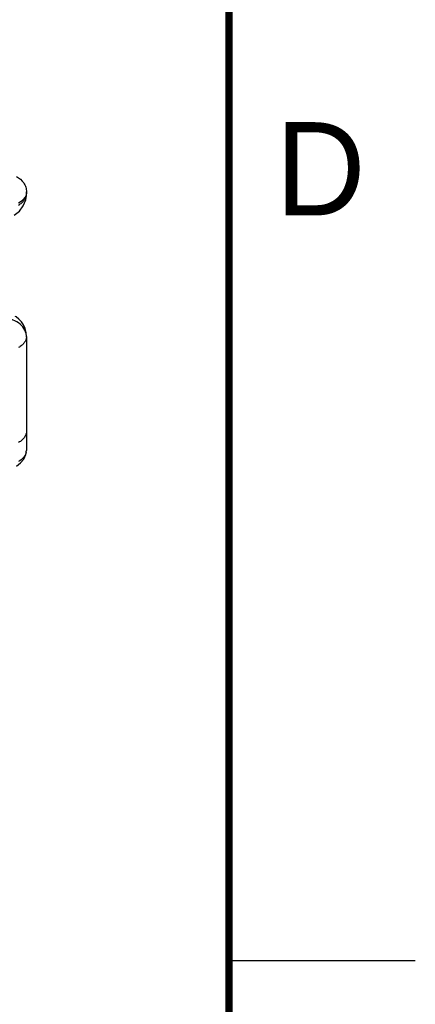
# Model space of a CAD drawing. Header units: inches. Extents: x 0 to 22, y 0 to 17.
# Tile 32 of 33: x 20.9 to 22, y 12.6 to 15.3. Entities that reach past the tile are written whole.
import ezdxf

# ---------------------------------------------------------------- set-up
doc = ezdxf.new("R2010")
doc.units = ezdxf.units.IN
doc.header["$LTSCALE"] = 1.21
doc.header["$MEASUREMENT"] = 0
doc.layers.get('0').update_dxf_attribs({"linetype": 'CONTINUOUS'})
doc.styles.add('TEXTSTYLE_2', font='txt')

msp = doc.modelspace()

# ---------------------------------------------------------------- linework, layer by layer
at = {"color": 7, "linetype": 'CONTINUOUS'}
for p, q in [((20.9562, 14.8024), (20.9565, 14.8078)), ((20.9562, 14.8024), (20.9562, 14.8024)), ((20.9564, 14.8057), (20.9565, 14.8078)), ((20.9565, 14.8128), (20.9565, 14.8078)), ((20.9565, 14.8078), (20.9565, 14.8078)), ((20.9565, 14.4252), (20.9564, 14.4233)), ((20.9565, 14.4253), (20.9565, 14.1707)), ((20.9565, 14.1707), (20.9561, 14.1192)), ((20.9295, 14.0771), (20.9408, 14.0857))]:
    msp.add_line(p, q, dxfattribs=at)
at = {"color": 2, "linetype": 'CONTINUOUS'}
msp.add_line((22, 12.75), (21.5, 12.75), dxfattribs=at)
at = {"color": 7, "linetype": 'CONTINUOUS', "const_width": 0.02}
msp.add_lwpolyline([(21.5, 0.5), (21.5, 16.5)], dxfattribs=at)
at = {"color": 7, "linetype": 'CONTINUOUS'}
for points in [[(20.9238, 14.7507), (20.9374, 14.7615), (20.9479, 14.7754), (20.9543, 14.7912), (20.9562, 14.8024)], [(20.9565, 14.4252), (20.9558, 14.4344), (20.953, 14.446), (20.9484, 14.456), (20.9426, 14.4646), (20.9358, 14.4717), (20.9284, 14.4773), (20.9264, 14.4786)], [(20.9408, 14.0857), (20.9494, 14.0964), (20.9545, 14.1081), (20.9561, 14.1193)]]:
    msp.add_lwpolyline(points, dxfattribs=at)
for centre, radius, start, end in [((20.9312, 14.8128), 0.0253, 349.907, 359.9709), ((20.9305, 14.1194), 0.0256, 347.9915, 359.5177)]:
    msp.add_arc(centre, radius, start, end, dxfattribs=at)
for points, knots in [([(20.9296, 14.8543), (20.9371, 14.8499), (20.9474, 14.8412), (20.9551, 14.8257), (20.9565, 14.8171), (20.9565, 14.8128)], [0, 0, 0, 0, 0.503766, 0.751831, 1, 1, 1, 1]), ([(20.9354, 14.7776), (20.9384, 14.7794), (20.9438, 14.7833), (20.9504, 14.7901), (20.9548, 14.7977), (20.9562, 14.8031), (20.9564, 14.8057)], [0, 0, 0, 0, 0.2871, 0.546473, 0.781379, 1, 1, 1, 1]), ([(20.9526, 14.799), (20.9517, 14.7975), (20.9471, 14.7909), (20.9407, 14.7859), (20.9354, 14.7827)], [0, 0, 0, 0, 0.227795, 1, 1, 1, 1]), ([(20.9561, 14.8084), (20.9559, 14.8076), (20.9552, 14.8043), (20.9538, 14.8012), (20.9526, 14.799)], [0, 0, 0, 0, 0.243249, 1, 1, 1, 1]), ([(20.9564, 14.4233), (20.9564, 14.4297), (20.9531, 14.443), (20.9398, 14.4593), (20.9206, 14.4705), (20.9056, 14.4735), (20.8979, 14.4739)], [0, 0, 0, 0, 0.226216, 0.468104, 0.728448, 1, 1, 1, 1]), ([(20.9564, 14.4233), (20.9562, 14.4206), (20.9548, 14.4152), (20.9504, 14.4077), (20.9438, 14.4009), (20.9384, 14.3971), (20.9354, 14.3953)], [0, 0, 0, 0, 0.218935, 0.453806, 0.713013, 1, 1, 1, 1]), ([(20.9565, 14.1707), (20.9564, 14.1679), (20.9554, 14.1621), (20.9511, 14.154), (20.9443, 14.1466), (20.9386, 14.1426), (20.9354, 14.1407)], [0, 0, 0, 0, 0.219186, 0.452991, 0.711888, 1, 1, 1, 1]), ([(20.9555, 14.1141), (20.9545, 14.1092), (20.949, 14.0992), (20.9401, 14.0923), (20.935, 14.0893)], [0, 0, 0, 0, 0.456043, 1, 1, 1, 1])]:
    msp.add_open_spline(points, degree=3, knots=knots, dxfattribs=at)

# ---------------------------------------------------------------- texts
at = {"color": 2, "linetype": 'CONTINUOUS', "insert": (21.625, 15), "char_height": 0.25, "width": 0.25, "attachment_point": 1, "line_spacing_factor": 0.9, "style": 'TEXTSTYLE_2'}
msp.add_mtext('D', dxfattribs=at)

doc.saveas('drawing.dxf')
